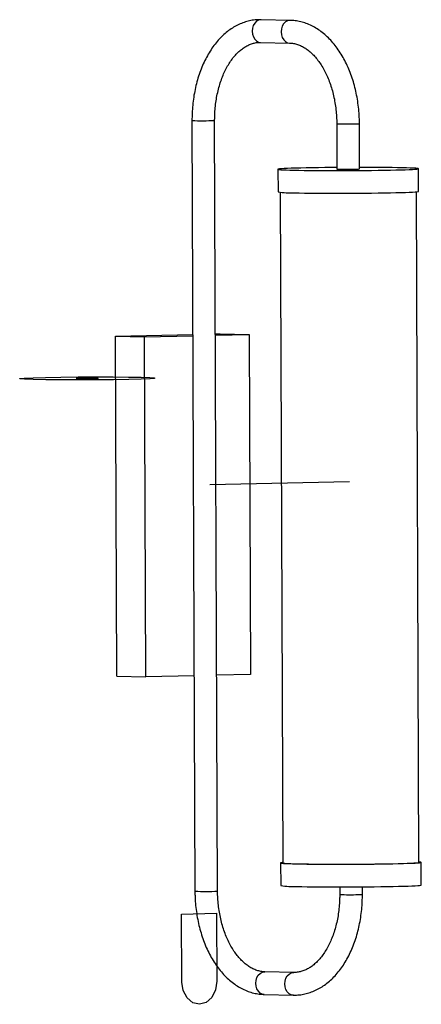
# Model space of a CAD drawing. Header units: millimetres. Extents: x -146 to 31, y -174 to 260.
import ezdxf

# ---------------------------------------------------------------- set-up
doc = ezdxf.new("R2010")
doc.units = ezdxf.units.MM

msp = doc.modelspace()

# ---------------------------------------------------------------- linework, layer by layer
at = {"color": 7, "linetype": 'Continuous', "lineweight": 25}
for p, q in [((-26.39, 259.51), (-39.15, 259.8)), ((-26.39, 259.51), (-26.52, 259.51)), ((-39.38, 249.8), (-26.61, 249.51)), ((-69.65, 215.37), (-68.35, -124.55)), ((-58.35, -124.51), (-59.65, 215.4)), ((-5.82, 213.93), (-5.74, 193.93)), ((4.26, 193.97), (4.18, 213.97)), ((-31.74, 193.83), (-31.7, 183.84)), ((30.3, 184.07), (30.26, 194.07)), ((-30.7, 183.67), (-29.57, -112.09)), ((30.43, -111.86), (29.3, 183.9)), ((-103.34, 120.26), (-69.29, 121.01)), ((-102.77, -29.7), (-103.34, 120.26)), ((-103.34, 120.26), (-90.57, 119.97)), ((-90.57, 119.97), (-69.29, 120.44)), ((-90, -29.99), (-90.57, 119.97)), ((-59.29, 121.23), (-57.15, 121.27)), ((-59.29, 120.66), (-44.39, 120.99)), ((-57.15, 121.27), (-44.39, 120.99)), ((-44.39, 120.99), (-43.81, -28.98)), ((-102.77, -29.7), (-90, -29.99)), ((-68.71, -29.52), (-90, -29.99)), ((-43.81, -28.98), (-58.72, -29.3)), ((-30.57, -112.09), (-30.53, -122.09)), ((31.46, -121.85), (31.43, -111.85)), ((-4.53, -122.66), (-4.52, -125.99)), ((5.48, -125.95), (5.47, -122.62)), ((-24.79, -160.39), (-37.55, -160.1)), ((-37.78, -170.1), (-25.01, -170.38)), ((-24.88, -170.38), (-25.01, -170.38))]:
    msp.add_line(p, q, dxfattribs=at)
at = {"color": 7, "linetype": 'Continuous'}
for p, q in [((-0.21, 55.99), (-61.79, 54.64)), ((-74.2, -134.63), (-58.81, -134.29)), ((-58.81, -134.29), (-58.69, -164.28)), ((-74.09, -164.62), (-74.2, -134.63))]:
    msp.add_line(p, q, dxfattribs=at)
at = {"color": 8, "linetype": 'Continuous', "lineweight": 25, "flags": 128}
for points in [[(-39.15, 259.8), (-39.29, 259.8), (-40.28, 259.61), (-41.21, 259.09), (-42, 258.28), (-42.61, 257.23), (-42.99, 256.01), (-43.12, 254.72), (-42.98, 253.43), (-42.59, 252.23), (-41.98, 251.21), (-41.18, 250.43), (-40.25, 249.95), (-39.38, 249.8)], [(-26.52, 259.51), (-27.52, 259.32), (-28.44, 258.8), (-29.24, 257.99), (-29.84, 256.94), (-30.22, 255.73), (-30.35, 254.43), (-30.21, 253.14), (-29.82, 251.94), (-29.21, 250.92), (-28.41, 250.14), (-27.48, 249.66), (-26.63, 249.51)], [(-37.78, -170.1), (-38.65, -169.95), (-39.58, -169.47), (-40.38, -168.69), (-40.99, -167.67), (-41.38, -166.47), (-41.52, -165.18), (-41.39, -163.88), (-41.01, -162.67), (-40.4, -161.62), (-39.61, -160.81), (-38.68, -160.29), (-37.69, -160.1), (-37.55, -160.1)], [(-25.01, -170.38), (-25.88, -170.23), (-26.81, -169.76), (-27.61, -168.98), (-28.22, -167.96), (-28.61, -166.76), (-28.75, -165.47), (-28.62, -164.17), (-28.24, -162.96), (-27.64, -161.91), (-26.84, -161.1), (-25.92, -160.58), (-24.92, -160.39), (-24.8, -160.38)]]:
    msp.add_lwpolyline(points, dxfattribs=at)
at = {"color": 7, "linetype": 'Continuous', "lineweight": 25, "flags": 128}
for points in [[(-5.74, 194.6), (-8, 194.58), (-11.01, 194.55), (-13.91, 194.52), (-16.69, 194.47), (-19.29, 194.42), (-21.71, 194.37), (-23.91, 194.31), (-25.88, 194.25), (-27.58, 194.19), (-29.01, 194.12), (-30.15, 194.05), (-30.99, 193.98), (-31.52, 193.92), (-31.73, 193.85), (-31.63, 193.78), (-31.21, 193.71), (-30.47, 193.65), (-29.43, 193.59), (-28.1, 193.53), (-26.48, 193.48), (-24.6, 193.43)], [(-24.6, 193.43), (-22.48, 193.39), (-20.13, 193.35), (-17.58, 193.32), (-14.86, 193.3), (-12, 193.28), (-9.02, 193.27), (-5.96, 193.26), (-2.84, 193.27), (0.3, 193.28), (3.43, 193.3), (6.52, 193.32), (9.53, 193.35), (12.44, 193.39), (15.21, 193.43), (17.82, 193.48), (20.23, 193.53), (22.43, 193.59), (24.4, 193.65), (26.1, 193.72), (27.54, 193.78), (28.68, 193.85), (29.52, 193.92), (30.04, 193.99), (30.26, 194.06), (30.15, 194.13), (29.73, 194.19), (28.99, 194.26), (27.95, 194.32), (26.62, 194.37), (25, 194.43), (23.12, 194.48), (21, 194.52), (18.65, 194.55), (16.11, 194.58), (13.39, 194.61), (10.52, 194.63), (7.54, 194.64), (4.48, 194.64), (4.26, 194.64)], [(-24.56, 183.43), (-22.44, 183.39), (-20.09, 183.35), (-17.55, 183.32), (-14.83, 183.3), (-11.96, 183.28), (-8.98, 183.27), (-5.92, 183.27), (-2.8, 183.27), (0.34, 183.28), (3.47, 183.3), (6.56, 183.32), (9.57, 183.36), (12.47, 183.39), (15.25, 183.43), (17.85, 183.48), (20.27, 183.54), (22.47, 183.59), (24.44, 183.65), (26.14, 183.72), (27.57, 183.78), (28.71, 183.85), (29.55, 183.92), (30.08, 183.99), (30.29, 184.06), (30.3, 184.07)], [(-29.57, -111.92), (-29.83, -111.94), (-30.36, -112.01), (-30.57, -112.08), (-30.46, -112.15), (-30.04, -112.21), (-29.31, -112.28), (-28.27, -112.34), (-26.93, -112.4), (-25.32, -112.45), (-23.44, -112.5)], [(-23.44, -112.5), (-21.31, -112.54), (-18.96, -112.57), (-16.42, -112.61), (-13.7, -112.63), (-10.83, -112.65), (-7.85, -112.66), (-4.79, -112.66), (-1.67, -112.66), (1.47, -112.65), (4.6, -112.63), (7.68, -112.6), (10.7, -112.57), (13.6, -112.54), (16.37, -112.49), (18.98, -112.44), (21.4, -112.39), (23.6, -112.33), (25.56, -112.27), (27.27, -112.21), (28.7, -112.14), (29.84, -112.07), (30.68, -112), (31.21, -111.94), (31.42, -111.87), (31.32, -111.8), (30.89, -111.73), (30.43, -111.69)], [(-22.67, -112.48), (-20.57, -112.52), (-18.26, -112.56), (-15.75, -112.59), (-13.06, -112.61), (-10.24, -112.63), (-7.3, -112.64), (-4.28, -112.64), (-1.21, -112.63), (1.88, -112.62), (4.96, -112.6), (7.98, -112.58), (10.93, -112.55), (13.76, -112.51), (16.45, -112.47), (18.98, -112.42), (21.3, -112.36), (23.41, -112.31), (25.27, -112.25), (26.87, -112.18), (28.18, -112.12), (29.21, -112.05), (29.92, -111.98), (30.33, -111.91), (30.43, -111.86)], [(-23.4, -122.49), (-21.27, -122.54), (-18.93, -122.57), (-16.38, -122.6), (-13.66, -122.63), (-10.8, -122.64), (-7.82, -122.65), (-4.75, -122.66), (-1.63, -122.65), (1.51, -122.64), (4.64, -122.63), (7.72, -122.6), (10.73, -122.57), (13.64, -122.53), (16.41, -122.49), (19.02, -122.44), (21.44, -122.39), (23.64, -122.33), (25.6, -122.27), (27.31, -122.21), (28.74, -122.14), (29.88, -122.07), (30.72, -122), (31.25, -121.93), (31.46, -121.86), (31.46, -121.85)]]:
    msp.add_lwpolyline(points, dxfattribs=at)
at = {"color": 7, "linetype": 'Continuous', "flags": 128}
for points in [[(-104.3, 101.03), (-111.86, 100.96), (-119.69, 100.93), (-127.26, 100.94), (-134.05, 101), (-139.61, 101.1), (-143.54, 101.24), (-145.59, 101.39), (-145.61, 101.56), (-143.61, 101.74), (-139.71, 101.9), (-134.19, 102.04), (-127.42, 102.15), (-119.86, 102.23), (-112.03, 102.26), (-104.46, 102.24), (-97.67, 102.18), (-92.11, 102.08), (-88.18, 101.95), (-86.13, 101.79), (-86.11, 101.62), (-88.11, 101.45), (-92.01, 101.29), (-97.53, 101.14), (-104.3, 101.03)], [(-113.99, 101.5), (-115.85, 101.49), (-117.7, 101.49), (-119.28, 101.51), (-120.34, 101.54), (-120.71, 101.57), (-120.35, 101.62), (-119.3, 101.65), (-117.73, 101.68), (-115.87, 101.7), (-114.02, 101.7), (-112.44, 101.68), (-111.38, 101.65), (-111.01, 101.61), (-111.37, 101.57), (-112.42, 101.53), (-113.99, 101.5)], [(-58.69, -164.28), (-59.27, -168.12), (-60.92, -171.4), (-63.41, -173.62), (-66.35, -174.45), (-69.3, -173.75), (-71.81, -171.64), (-73.49, -168.43), (-74.09, -164.62)]]:
    msp.add_lwpolyline(points, dxfattribs=at)
at = {"color": 8, "linetype": 'Continuous', "lineweight": 25}
for centre, radius, start, end in [((-64.97, 299.39), 84.16, 266.8115, 273.6236), ((-1.11, 307.87), 94.06, 267.1341, 272.1257), ((2.74, 224.67), 10.8, 268.0719, 277.6877), ((-63.67, -40.54), 84.14, 266.8108, 273.6247), ((0.18, -31.99), 94.12, 267.1361, 272.1245), ((4.04, -115.24), 10.8, 268.0724, 277.6869)]:
    msp.add_arc(centre, radius, start, end, dxfattribs=at)
at = {"color": 7, "linetype": 'Continuous', "lineweight": 25}
for centre, radius, start, end in [((-1.04, 287.93), 94.12, 267.1361, 272.1245), ((2.82, 204.68), 10.8, 268.0724, 277.6869), ((-25.27, 234.05), 50.62, 262.7034, 270.8017), ((-23.39, -64.18), 48.3, 262.6458, 270.8593), ((-24.11, -71.88), 50.62, 262.7034, 270.8017)]:
    msp.add_arc(centre, radius, start, end, dxfattribs=at)
for points, knots in [([(-39.15, 259.8), (-39.65, 259.8), (-40.96, 259.8), (-43.09, 259.57), (-45.51, 259.03), (-47.88, 258.22), (-50.19, 257.13), (-52.43, 255.78), (-54.58, 254.17), (-56.64, 252.3), (-58.59, 250.18), (-60.42, 247.83), (-62.11, 245.27), (-63.64, 242.51), (-65.02, 239.58), (-66.23, 236.48), (-67.27, 233.26), (-68.12, 229.92), (-68.79, 226.48), (-69.28, 222.98), (-69.57, 219.49), (-69.65, 216.95), (-69.65, 215.59), (-69.65, 215.37)], [0, 0, 0, 0, 0.029049, 0.077359, 0.125661, 0.174129, 0.222952, 0.272265, 0.322141, 0.372581, 0.423527, 0.474879, 0.526523, 0.578347, 0.630264, 0.682196, 0.734103, 0.785967, 0.837782, 0.889553, 0.941289, 0.99029, 1, 1, 1, 1]), ([(4.18, 213.97), (4.18, 214.6), (4.15, 216.44), (3.97, 219.46), (3.57, 223.01), (2.99, 226.5), (2.22, 229.93), (1.27, 233.26), (0.14, 236.48), (-1.16, 239.57), (-2.63, 242.5), (-4.26, 245.26), (-6.04, 247.83), (-7.96, 250.19), (-10.02, 252.32), (-12.19, 254.19), (-14.47, 255.81), (-16.83, 257.14), (-19.25, 258.19), (-21.71, 258.93), (-24.09, 259.39), (-25.66, 259.47), (-26.39, 259.51)], [0, 0, 0, 0, 0.027686, 0.079487, 0.131315, 0.183179, 0.235093, 0.287075, 0.339137, 0.391285, 0.44352, 0.49583, 0.548183, 0.600505, 0.652705, 0.704664, 0.756247, 0.807323, 0.857795, 0.907631, 0.956876, 1, 1, 1, 1]), ([(-59.65, 215.4), (-59.65, 215.95), (-59.64, 217.54), (-59.5, 220.17), (-59.16, 223.27), (-58.66, 226.28), (-58, 229.2), (-57.19, 232), (-56.23, 234.65), (-55.14, 237.14), (-53.94, 239.43), (-52.62, 241.52), (-51.22, 243.39), (-49.75, 245.04), (-48.22, 246.44), (-46.65, 247.6), (-45.04, 248.53), (-43.41, 249.21), (-41.73, 249.65), (-40.39, 249.81), (-39.6, 249.8), (-39.38, 249.8)], [0, 0, 0, 0, 0.028704, 0.084157, 0.139579, 0.194931, 0.250191, 0.305338, 0.360359, 0.415247, 0.470011, 0.52468, 0.579314, 0.633984, 0.68884, 0.744114, 0.80014, 0.857357, 0.916266, 0.977219, 1, 1, 1, 1]), ([(-26.61, 249.51), (-26.35, 249.5), (-25.49, 249.47), (-24.04, 249.21), (-22.26, 248.63), (-20.51, 247.77), (-18.82, 246.66), (-17.18, 245.31), (-15.6, 243.72), (-14.1, 241.9), (-12.68, 239.86), (-11.36, 237.62), (-10.16, 235.19), (-9.08, 232.59), (-8.14, 229.84), (-7.35, 226.95), (-6.71, 223.96), (-6.24, 220.9), (-5.94, 217.83), (-5.83, 215.49), (-5.82, 214.21), (-5.82, 213.93)], [0, 0, 0, 0, 0.027667, 0.090565, 0.152184, 0.211705, 0.269396, 0.325806, 0.381421, 0.436591, 0.491554, 0.546456, 0.601363, 0.656332, 0.711388, 0.76654, 0.821781, 0.877097, 0.932467, 0.984973, 1, 1, 1, 1]), ([(-68.35, -124.55), (-68.34, -125.19), (-68.32, -127.02), (-68.14, -130.04), (-67.74, -133.59), (-67.16, -137.09), (-66.39, -140.51), (-65.44, -143.84), (-64.31, -147.06), (-63.01, -150.15), (-61.54, -153.08), (-59.91, -155.85), (-58.13, -158.42), (-56.21, -160.77), (-54.15, -162.9), (-51.97, -164.78), (-49.7, -166.39), (-47.34, -167.72), (-44.92, -168.77), (-42.46, -169.52), (-40.07, -169.97), (-38.51, -170.06), (-37.78, -170.1)], [0, 0, 0, 0, 0.027686, 0.079487, 0.131315, 0.183179, 0.235093, 0.287075, 0.339137, 0.391285, 0.44352, 0.49583, 0.548183, 0.600505, 0.652705, 0.704664, 0.756247, 0.807323, 0.857795, 0.907631, 0.956876, 1, 1, 1, 1]), ([(-37.55, -160.1), (-37.82, -160.09), (-38.67, -160.05), (-40.13, -159.79), (-41.91, -159.21), (-43.65, -158.35), (-45.35, -157.24), (-46.99, -155.89), (-48.57, -154.3), (-50.07, -152.48), (-51.49, -150.45), (-52.8, -148.21), (-54.01, -145.78), (-55.08, -143.17), (-56.03, -140.42), (-56.82, -137.54), (-57.46, -134.55), (-57.93, -131.48), (-58.23, -128.41), (-58.34, -126.08), (-58.35, -124.8), (-58.35, -124.51)], [0, 0, 0, 0, 0.027667, 0.090565, 0.152184, 0.211705, 0.269396, 0.325806, 0.381421, 0.436591, 0.491554, 0.546456, 0.601363, 0.656332, 0.711388, 0.76654, 0.821781, 0.877097, 0.932467, 0.984973, 1, 1, 1, 1]), ([(-25.01, -170.38), (-24.52, -170.38), (-23.21, -170.39), (-21.08, -170.15), (-18.66, -169.62), (-16.29, -168.8), (-13.98, -167.72), (-11.74, -166.36), (-9.58, -164.75), (-7.52, -162.88), (-5.57, -160.77), (-3.75, -158.42), (-2.06, -155.86), (-0.52, -153.1), (0.85, -150.16), (2.06, -147.07), (3.1, -143.84), (3.95, -140.5), (4.62, -137.07), (5.11, -133.57), (5.4, -130.08), (5.48, -127.53), (5.48, -126.17), (5.48, -125.95)], [0, 0, 0, 0, 0.029049, 0.077359, 0.125661, 0.174129, 0.222952, 0.272265, 0.322141, 0.372581, 0.423527, 0.474879, 0.526523, 0.578347, 0.630264, 0.682196, 0.734103, 0.785967, 0.837782, 0.889553, 0.941289, 0.99029, 1, 1, 1, 1]), ([(-4.52, -125.99), (-4.52, -126.53), (-4.53, -128.13), (-4.67, -130.76), (-5, -133.85), (-5.51, -136.87), (-6.17, -139.79), (-6.98, -142.59), (-7.94, -145.24), (-9.03, -147.72), (-10.23, -150.02), (-11.54, -152.11), (-12.94, -153.98), (-14.42, -155.62), (-15.94, -157.02), (-17.52, -158.19), (-19.12, -159.11), (-20.76, -159.79), (-22.44, -160.23), (-23.78, -160.39), (-24.57, -160.39), (-24.79, -160.39)], [0, 0, 0, 0, 0.028704, 0.084157, 0.139579, 0.194931, 0.250191, 0.305338, 0.360359, 0.415247, 0.470011, 0.52468, 0.579314, 0.633984, 0.68884, 0.744114, 0.80014, 0.857357, 0.916266, 0.977219, 1, 1, 1, 1])]:
    msp.add_open_spline(points, degree=3, knots=knots, dxfattribs=at)

doc.saveas('drawing.dxf')
